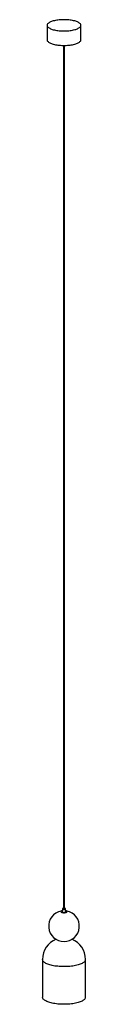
# Paper-space layout '_Dimétrica' of a CAD drawing. Header units: inches. Extents: x -3 to 3, y -1 to 125.
import ezdxf

# ---------------------------------------------------------------- set-up
doc = ezdxf.new("R2010")
doc.units = ezdxf.units.IN
doc.header["$MEASUREMENT"] = 0

psp = doc.layouts.new('_Dimétrica')

# ---------------------------------------------------------------- linework, layer by layer
at = {"color": 7, "linetype": 'Continuous', "lineweight": 25}
for p, q in [((-2.17, 124.53), (-2.17, 122.68)), ((2.16, 122.68), (2.16, 124.53)), ((-0.06, 121.96), (-0.06, 11.32)), ((0.06, 11.32), (0.06, 121.96)), ((-0.39, 10.99), (-0.39, 10.95)), ((-0.2, 11.32), (-0.2, 10.99)), ((0.2, 10.99), (0.2, 11.32)), ((0.39, 10.95), (0.39, 10.99)), ((-2.76, 4.83), (-2.76, 0)), ((2.76, 0), (2.76, 4.83))]:
    psp.add_line(p, q, dxfattribs=at)
at = {"color": 7, "linetype": 'Continuous', "lineweight": 25, "flags": 128}
for points in [[(-0.77, 123.86), (-0.6, 123.84), (-0.43, 123.83), (-0.26, 123.82), (-0.08, 123.81), (0.09, 123.81), (0.26, 123.82), (0.44, 123.83), (0.6, 123.84), (0.77, 123.86), (0.93, 123.88), (1.08, 123.91), (1.23, 123.94), (1.37, 123.98), (1.5, 124.01), (1.62, 124.06), (1.73, 124.1), (1.83, 124.15), (1.92, 124.2), (1.99, 124.25), (2.05, 124.31), (2.1, 124.36), (2.14, 124.42), (2.16, 124.48), (2.16, 124.53), (2.16, 124.59), (2.14, 124.65), (2.1, 124.71), (2.05, 124.76), (1.99, 124.82), (1.92, 124.87), (1.83, 124.92), (1.73, 124.97), (1.62, 125.01), (1.5, 125.05), (1.37, 125.09), (1.23, 125.13), (1.08, 125.16), (0.93, 125.19), (0.77, 125.21), (0.6, 125.23), (0.43, 125.24), (0.26, 125.25), (0.08, 125.25), (-0.09, 125.25), (-0.26, 125.25), (-0.44, 125.24), (-0.6, 125.23), (-0.77, 125.21), (-0.93, 125.19), (-1.08, 125.16), (-1.23, 125.13), (-1.37, 125.09), (-1.5, 125.05), (-1.62, 125.01), (-1.73, 124.97), (-1.83, 124.92), (-1.92, 124.87), (-1.99, 124.82), (-2.05, 124.76), (-2.1, 124.71), (-2.14, 124.65), (-2.16, 124.59), (-2.17, 124.53), (-2.16, 124.47), (-2.14, 124.42), (-2.1, 124.36), (-2.05, 124.3), (-1.99, 124.25), (-1.92, 124.2), (-1.83, 124.15), (-1.73, 124.1), (-1.62, 124.05), (-1.5, 124.01), (-1.37, 123.97), (-1.23, 123.94), (-1.08, 123.91), (-0.93, 123.88), (-0.77, 123.86)], [(-2.17, 122.68), (-2.17, 122.68), (-2.16, 122.62), (-2.14, 122.56), (-2.1, 122.5), (-2.05, 122.45), (-1.99, 122.39), (-1.92, 122.34), (-1.83, 122.29), (-1.73, 122.24), (-1.62, 122.2), (-1.5, 122.16), (-1.37, 122.12), (-1.23, 122.08), (-1.08, 122.05), (-0.93, 122.02), (-0.77, 122)], [(-0.77, 122), (-0.6, 121.98), (-0.43, 121.97), (-0.26, 121.96), (-0.08, 121.96), (0.09, 121.96), (0.26, 121.96), (0.44, 121.97), (0.6, 121.98), (0.77, 122), (0.93, 122.02), (1.08, 122.05), (1.23, 122.08), (1.37, 122.12), (1.5, 122.16), (1.62, 122.2), (1.73, 122.24), (1.83, 122.29), (1.92, 122.34), (1.99, 122.39), (2.05, 122.45), (2.1, 122.5), (2.14, 122.56), (2.16, 122.62), (2.16, 122.68)], [(-0.06, 11.38), (-0.06, 11.38), (-0.11, 11.38), (-0.15, 11.36), (-0.18, 11.35), (-0.19, 11.33), (-0.2, 11.31), (-0.18, 11.3), (-0.16, 11.28), (-0.12, 11.27), (-0.07, 11.26)], [(-0.07, 11.26), (-0.02, 11.26), (0.04, 11.26), (0.09, 11.26), (0.13, 11.27), (0.17, 11.29), (0.19, 11.3), (0.2, 11.32), (0.19, 11.34), (0.17, 11.35), (0.14, 11.37), (0.09, 11.38), (0.06, 11.38)], [(-0.2, 11.1), (-0.25, 11.09), (-0.3, 11.07), (-0.34, 11.05), (-0.37, 11.03), (-0.39, 11), (-0.39, 10.98), (-0.38, 10.95), (-0.35, 10.93), (-0.32, 10.91), (-0.27, 10.89), (-0.21, 10.88), (-0.14, 10.86)], [(-0.39, 10.95), (-0.39, 10.94), (-0.38, 10.92), (-0.35, 10.89), (-0.32, 10.87), (-0.27, 10.85), (-0.21, 10.84), (-0.14, 10.83)], [(-0.14, 10.86), (-0.07, 10.86), (0.01, 10.86), (0.08, 10.86), (0.15, 10.87), (0.22, 10.88), (0.28, 10.89), (0.33, 10.91), (0.36, 10.93), (0.38, 10.96), (0.39, 10.98), (0.39, 11.01), (0.37, 11.03), (0.34, 11.05), (0.29, 11.07), (0.24, 11.09), (0.2, 11.1)], [(-0.14, 10.83), (-0.07, 10.82), (0.01, 10.82), (0.08, 10.82), (0.15, 10.83), (0.22, 10.84), (0.28, 10.86), (0.33, 10.88), (0.36, 10.9), (0.38, 10.92), (0.39, 10.95), (0.39, 10.95)], [(-0.06, 11.32), (-0.06, 11.32), (-0.05, 11.31), (-0.04, 11.31), (-0.02, 11.3)], [(-0.02, 11.3), (0, 11.3), (0.02, 11.3), (0.04, 11.31), (0.06, 11.31), (0.06, 11.32)], [(2.58, 4.5), (2.5, 4.44), (2.41, 4.38), (2.31, 4.33), (2.2, 4.27), (2.07, 4.22), (1.94, 4.17), (1.8, 4.13), (1.64, 4.09), (1.48, 4.05), (1.31, 4.02), (1.13, 3.99), (0.95, 3.96), (0.76, 3.94), (0.57, 3.93), (0.38, 3.92), (0.18, 3.91), (-0.01, 3.91), (-0.21, 3.91), (-0.4, 3.92), (-0.6, 3.93), (-0.79, 3.95), (-0.97, 3.97), (-1.16, 3.99), (-1.33, 4.02), (-1.5, 4.05), (-1.66, 4.09), (-1.81, 4.13), (-1.96, 4.18), (-2.09, 4.23), (-2.21, 4.28), (-2.32, 4.33), (-2.42, 4.39), (-2.51, 4.45), (-2.59, 4.51), (-2.65, 4.57), (-2.7, 4.63), (-2.73, 4.7), (-2.75, 4.76), (-2.76, 4.83)], [(2.58, -0.32), (2.5, -0.39), (2.41, -0.44), (2.31, -0.5), (2.2, -0.55), (2.07, -0.6), (1.94, -0.65), (1.8, -0.7), (1.64, -0.74), (1.48, -0.77), (1.31, -0.81), (1.13, -0.84), (0.95, -0.86), (0.76, -0.88), (0.57, -0.9), (0.38, -0.91), (0.18, -0.92), (-0.01, -0.92), (-0.21, -0.92), (-0.4, -0.91), (-0.6, -0.9), (-0.79, -0.88), (-0.97, -0.86), (-1.16, -0.83), (-1.33, -0.8), (-1.5, -0.77), (-1.66, -0.73), (-1.81, -0.69), (-1.96, -0.65), (-2.09, -0.6), (-2.21, -0.55), (-2.32, -0.49), (-2.42, -0.44), (-2.51, -0.38), (-2.59, -0.32), (-2.65, -0.25), (-2.7, -0.19), (-2.73, -0.13), (-2.75, -0.06), (-2.76, 0)]]:
    psp.add_lwpolyline(points, dxfattribs=at)
at = {"color": 7, "linetype": 'Continuous', "lineweight": 25}
for centre, radius, start, end in [((0, 9.1), 1.97, 100.6072, 79.3928), ((0, 4.83), 2.76, 110.9436, 180), ((0, 4.83), 2.76, 0, 69.0564), ((2.32, 4.85), 0.439, 306.2996, 356.2525), ((2.32, 0.03), 0.439, 306.2996, 356.2525)]:
    psp.add_arc(centre, radius, start, end, dxfattribs=at)

doc.saveas('drawing.dxf')
